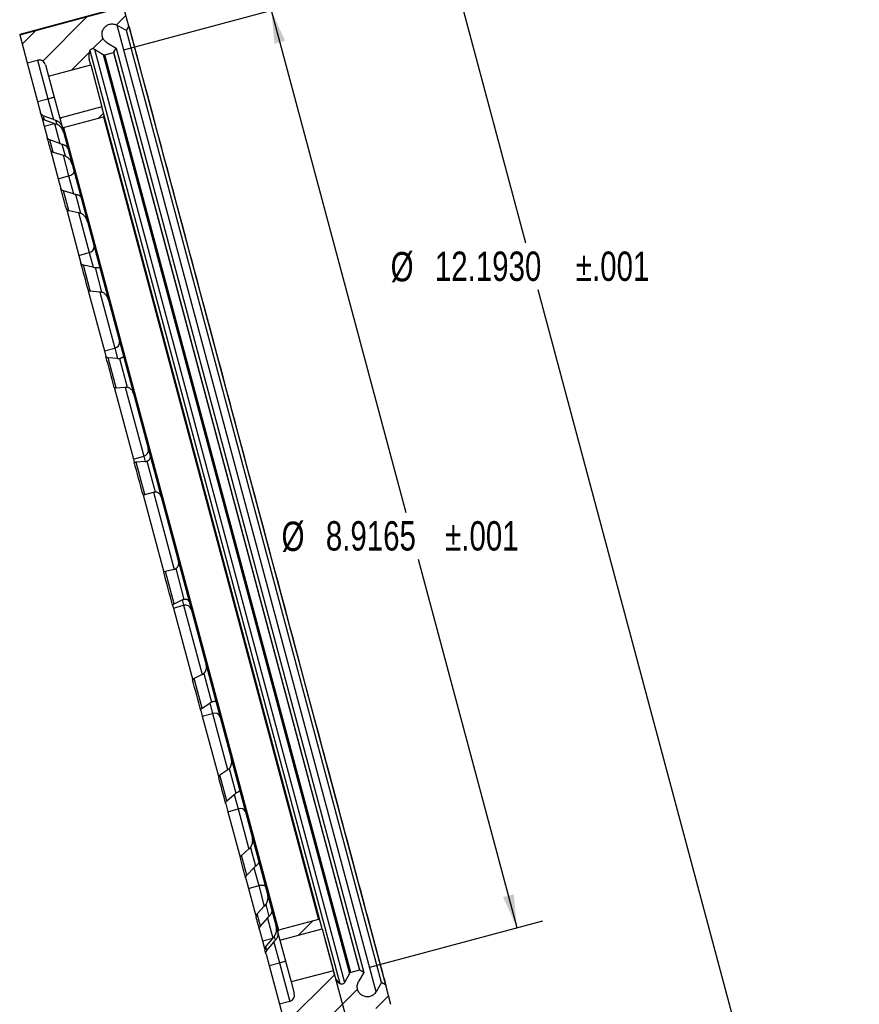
# Model space of a CAD drawing. Header units: inches. Extents: x 0.5 to 16.4, y 0.4 to 10.9.
# Tile 3 of 17: x 4.2 to 8.1, y 2.7 to 7.3. Entities that reach past the tile are written whole.
import ezdxf

# ---------------------------------------------------------------- set-up
doc = ezdxf.new("R2010")
doc.units = ezdxf.units.IN
doc.header["$MEASUREMENT"] = 0
doc.linetypes.add('PHANTOM', pattern=[0.5, 0.25, -0.05, 0.05, -0.05, 0.05, -0.05])
doc.layers.add('DIMENSIONS', color=150, linetype='Continuous')
doc.layers.add('SECTION', color=7, linetype='PHANTOM', lineweight=35)
doc.styles.add('SLDTEXTSTYLE0', font='TXT', dxfattribs={"width": 0.75})
doc.dimstyles.new('SLDDIMSTYLE0', dxfattribs={"dimtxt": 0.137795, "dimasz": 0.156, "dimexe": 0, "dimexo": 0.0625, "dimgap": 0.034449, "dimtad": 0, "dimtih": 1, "dimtoh": 1, "dimdec": 3, "dimlfac": 2, "dimrnd": 1e-09, "dimzin": 12, "dimdsep": 46, "dimtxsty": 'SLDTEXTSTYLE0', "dimsah": 1, "dimcen": 0, "dimadec": 0, "dimazin": 3, "dimtfac": 1, "dimtdec": 3, "dimtofl": 0, "dimtmove": 0, "dimatfit": 3, "dimfxl": 0, "dimfrac": 2, "dimtolj": 1, "dimtzin": 12, "dimarcsym": 0})
doc.dimstyles.new('SLDDIMSTYLE4', dxfattribs={"dimtxt": 0.137795, "dimasz": 0.156, "dimexe": 0, "dimexo": 0.0625, "dimgap": 0.034449, "dimtad": 0, "dimtih": 1, "dimtoh": 1, "dimdec": 4, "dimlfac": 2, "dimrnd": 1e-09, "dimzin": 12, "dimdsep": 46, "dimtxsty": 'SLDTEXTSTYLE0', "dimsah": 1, "dimcen": 0.09, "dimadec": 0, "dimazin": 3, "dimtol": 1, "dimtp": 0.001, "dimtm": 0.001, "dimtfac": 1, "dimtdec": 3, "dimtofl": 0, "dimtmove": 0, "dimatfit": 3, "dimfxl": 0, "dimfrac": 2, "dimtolj": 1, "dimarcsym": 0})
doc.dimstyles.new('SLDDIMSTYLE5', dxfattribs={"dimtxt": 0.137795, "dimasz": 0.156, "dimexe": 0, "dimexo": 0.0625, "dimgap": 0.034449, "dimtad": 0, "dimtih": 1, "dimtoh": 1, "dimdec": 4, "dimlfac": 2, "dimrnd": 1e-09, "dimzin": 4, "dimdsep": 46, "dimtxsty": 'SLDTEXTSTYLE0', "dimsah": 1, "dimcen": 0.09, "dimadec": 0, "dimazin": 1, "dimtol": 1, "dimtp": 0.001, "dimtm": 0.001, "dimtfac": 1, "dimtdec": 3, "dimtofl": 0, "dimtmove": 0, "dimatfit": 3, "dimfxl": 0, "dimfrac": 2, "dimtolj": 1, "dimarcsym": 0})
doc.dimstyles.new('SLDDIMSTYLE6', dxfattribs={"dimtxt": 0.137795, "dimasz": 0.156, "dimexe": 0, "dimexo": 0.0625, "dimgap": 0.034449, "dimtad": 0, "dimtih": 1, "dimtoh": 1, "dimdec": 3, "dimlfac": 2, "dimrnd": 1e-09, "dimzin": 4, "dimdsep": 46, "dimtxsty": 'SLDTEXTSTYLE0', "dimsah": 1, "dimcen": 0.09, "dimadec": 0, "dimazin": 1, "dimtfac": 1, "dimtdec": 3, "dimtmove": 0, "dimatfit": 0, "dimfxl": 0, "dimfrac": 2, "dimtolj": 1, "dimtzin": 12, "dimarcsym": 0})

# ---------------------------------------------------------------- blocks, each defined once
blk = doc.blocks.new('_D')
at = {"layer": 'DIMENSIONS'}
for p, q in [((8.471, 8.6091), (8.221, 8.6091)), ((9.0451, 8.3063), (8.471, 8.6091))]:
    blk.add_line(p, q, dxfattribs=at)
blk.add_solid([(9.0451, 8.3063), (8.9193, 8.402), (8.895, 8.3561)], dxfattribs=at)
at = {"layer": 'DIMENSIONS', "attachment_point": 1, "style": 'SLDTEXTSTYLE0'}
for s, insert, char_height in [('Bolt Circle', (7.3297, 8.6785), 0.137795), ('%%c', (6.5102, 8.6763), 0.1378), ('12.795', (6.718, 8.6785), 0.1378)]:
    blk.add_mtext(s, dxfattribs=dict(at, insert=insert, char_height=char_height))
blk = doc.blocks.new('_D_6')
at = {"layer": 'DIMENSIONS'}
for p, q in [((4.6973, 7.1984), (5.5096, 7.4161)), ((5.3889, 7.3837), (6.0204, 5.0269)), ((6.5428, 3.0774), (6.0796, 4.806)), ((5.8511, 2.8921), (6.6635, 3.1098))]:
    blk.add_line(p, q, dxfattribs=at)
for points in [[(5.3889, 7.3837), (5.4042, 7.2263), (5.4544, 7.2398)], [(6.5428, 3.0774), (6.5275, 3.2348), (6.4773, 3.2214)]]:
    blk.add_solid(points, dxfattribs=at)
at = {"layer": 'DIMENSIONS', "char_height": 0.1378, "attachment_point": 1, "style": 'SLDTEXTSTYLE0'}
for s, insert in [('±.001', (6.2053, 4.9858)), ('%%c', (5.4375, 4.9837)), ('8.9165', (5.6453, 4.9858))]:
    blk.add_mtext(s, dxfattribs=dict(at, insert=insert))
blk = doc.blocks.new('_D_7')
at = {"layer": 'DIMENSIONS'}
for p, q in [((4.5024, 7.9942), (6.1391, 8.4328)), ((6.0183, 8.4004), (6.5832, 6.2923)), ((7.5962, 2.5117), (6.6424, 6.0715)), ((6.0803, 2.1055), (7.717, 2.544))]:
    blk.add_line(p, q, dxfattribs=at)
for points in [[(6.0183, 8.4004), (6.0336, 8.243), (6.0838, 8.2565)], [(7.5962, 2.5117), (7.581, 2.6691), (7.5307, 2.6556)]]:
    blk.add_solid(points, dxfattribs=at)
at = {"layer": 'DIMENSIONS', "char_height": 0.1378, "attachment_point": 1, "style": 'SLDTEXTSTYLE0'}
for s, insert in [('%%c', (5.9494, 6.2491)), ('12.1930', (6.1572, 6.2512)), ('±.001', (6.819, 6.2512))]:
    blk.add_mtext(s, dxfattribs=dict(at, insert=insert))
blk = doc.blocks.new('_D_10')
at = {"layer": 'DIMENSIONS'}
for p, q in [((5.6409, 3.0239), (6.0566, 1.4723)), ((5.9733, 1.7641), (6.0518, 1.471)), ((6.0243, 1.593), (6.6708, 1.7663)), ((6.0195, 1.5917), (5.5365, 1.4623))]:
    blk.add_line(p, q, dxfattribs=at)
for points in [[(6.0243, 1.593), (6.1817, 1.6083), (6.1682, 1.6585)], [(6.0195, 1.5917), (5.862, 1.5765), (5.8755, 1.5262)]]:
    blk.add_solid(points, dxfattribs=at)
at = {"layer": 'DIMENSIONS', "insert": (6.6708, 1.8823), "char_height": 0.1378, "attachment_point": 1, "style": 'SLDTEXTSTYLE0'}
blk.add_mtext('.010', dxfattribs=at)

msp = doc.modelspace()

# ---------------------------------------------------------------- hatches: boundary and pattern name
at = {"layer": 'SECTION', "linetype": 'Continuous', "lineweight": 18}
h = msp.add_hatch(dxfattribs=at)
h.set_pattern_fill('ANSI31', color=256, style=0)
edge = h.paths.add_edge_path(flags=0)
edge.add_arc((4.605679, 7.18424), 0.01, 238.077737, 285)
edge.add_line((4.608267, 7.174581), (4.648957, 7.185483))
edge.add_arc((4.648309, 7.187898), 0.0025, 285, 330)
edge.add_line((4.650475, 7.186648), (4.661562, 7.205852))
edge.add_line((4.661562, 7.205852), (4.618261, 7.230852))
edge.add_spline(control_points=[(4.618261, 7.230852), (4.613657, 7.233511), (4.609448, 7.237), (4.605983, 7.241033), (4.602519, 7.245065), (4.599702, 7.249751), (4.597768, 7.254703), (4.595833, 7.259655), (4.594727, 7.265009), (4.59454, 7.270322), (4.594354, 7.275635), (4.595082, 7.281054), (4.596664, 7.286129), (4.598247, 7.291204), (4.600728, 7.296077), (4.603901, 7.300342), (4.607075, 7.304607), (4.611028, 7.308384), (4.615435, 7.311358), (4.619841, 7.314333), (4.624822, 7.316587), (4.629964, 7.317936), (4.635107, 7.319284), (4.640553, 7.319763), (4.645852, 7.319333), (4.651151, 7.318903), (4.656449, 7.317552), (4.661307, 7.315393), (4.662829, 7.314716), (4.664318, 7.313958), (4.665761, 7.313125)], knot_values=[0, 0, 0, 0, 0.00081022, 0.00081022, 0.00081022, 0.00162043, 0.00162043, 0.00162043, 0.00243065, 0.00243065, 0.00243065, 0.00324087, 0.00324087, 0.00324087, 0.00405108, 0.00405108, 0.00405108, 0.0048613, 0.0048613, 0.0048613, 0.00567151, 0.00567151, 0.00567151, 0.00648173, 0.00648173, 0.00648173, 0.00729195, 0.00729195, 0.00729195, 0.00754259, 0.00754259, 0.00754259, 0.00754259], weights=[1, 1, 1, 1, 1, 1, 1, 1, 1, 1, 1, 1, 1, 1, 1, 1, 1, 1, 1, 1, 1, 1, 1, 1, 1, 1, 1, 1, 1, 1, 1], degree=3, periodic=0)
edge.add_line((4.665761, 7.313125), (4.709062, 7.288125))
edge.add_line((4.709062, 7.288125), (4.72015, 7.307329))
edge.add_arc((4.717985, 7.308579), 0.0025, 330, 375)
edge.add_line((4.720399, 7.309226), (4.69616, 7.399687))
edge.add_line((4.69616, 7.399687), (4.208368, 7.268984))
edge.add_line((4.208368, 7.268984), (4.24392, 7.136301))
edge.add_line((4.24392, 7.136301), (4.292216, 7.149242))
edge.add_arc((4.299981, 7.120264), 0.03, 15, 105, ccw=False)
edge.add_line((4.328959, 7.128029), (4.343436, 7.073998))
edge.add_line((4.343436, 7.073998), (4.541451, 7.127055))
edge.add_line((4.541451, 7.127055), (4.534693, 7.152279))
edge.add_arc((4.599893, 7.169748), 0.0675, 158.658797, 194.999653, ccw=False)
edge.add_spline(control_points=[(4.537021, 7.194313), (4.537632, 7.195877), (4.538522, 7.197357), (4.539616, 7.19863), (4.54071, 7.199903), (4.542039, 7.201005), (4.543493, 7.201845), (4.544947, 7.202684), (4.546566, 7.203284), (4.548216, 7.203595), (4.549865, 7.203906), (4.551592, 7.203936), (4.553251, 7.203683), (4.554911, 7.203431), (4.55655, 7.202888), (4.558032, 7.2021), (4.558335, 7.201939), (4.558633, 7.201767), (4.558924, 7.201586)], knot_values=[0, 0, 0, 0, 0.00025586, 0.00025586, 0.00025586, 0.00051172, 0.00051172, 0.00051172, 0.00076757, 0.00076757, 0.00076757, 0.00102343, 0.00102343, 0.00102343, 0.00127929, 0.00127929, 0.00127929, 0.00133086, 0.00133086, 0.00133086, 0.00133086], weights=[1, 1, 1, 1, 1, 1, 1, 1, 1, 1, 1, 1, 1, 1, 1, 1, 1, 1, 1], degree=3, periodic=0)
edge.add_line((4.558924, 7.201586), (4.600392, 7.175752))
h = msp.add_hatch(dxfattribs=at)
h.set_pattern_fill('ANSI31', color=256, style=0)
h.paths.add_polyline_path([(4.413103, 6.833315), (4.601459, 6.883785), (4.604994, 6.889909), (4.594024, 6.930852), (4.396009, 6.877794), (4.40698, 6.836851)], flags=0)
h = msp.add_hatch(dxfattribs=at)
h.set_pattern_fill('ANSI31', color=256, style=0)
h.paths.add_polyline_path([(5.627948, 3.072195), (5.616977, 3.113139), (5.610853, 3.116674), (5.422498, 3.066204), (5.418962, 3.060081), (5.429933, 3.019138)], flags=0)
h = msp.add_hatch(dxfattribs=at)
h.set_pattern_fill('ANSI31', color=256, style=0)
edge = h.paths.add_edge_path(flags=0)
edge.add_arc((5.803484, 2.87673), 0.0025, 60, 105)
edge.add_line((5.802837, 2.879144), (5.762147, 2.868242))
edge.add_arc((5.764736, 2.858583), 0.01, 105, 151.922263)
edge.add_line((5.755913, 2.863289), (5.732918, 2.820183))
edge.add_spline(control_points=[(5.732918, 2.820183), (5.732127, 2.818702), (5.73107, 2.817337), (5.729835, 2.8162), (5.728599, 2.815064), (5.727149, 2.814126), (5.725607, 2.813463), (5.724065, 2.812799), (5.722387, 2.812394), (5.720712, 2.812278), (5.719037, 2.812163), (5.717319, 2.812336), (5.7157, 2.812781), (5.714082, 2.813227), (5.712518, 2.813959), (5.711138, 2.814915), (5.710856, 2.81511), (5.710581, 2.815316), (5.710313, 2.81553)], knot_values=[0, 0, 0, 0, 0.00025586, 0.00025586, 0.00025586, 0.00051172, 0.00051172, 0.00051172, 0.00076757, 0.00076757, 0.00076757, 0.00102343, 0.00102343, 0.00102343, 0.00127929, 0.00127929, 0.00127929, 0.00133086, 0.00133086, 0.00133086, 0.00133086], weights=[1, 1, 1, 1, 1, 1, 1, 1, 1, 1, 1, 1, 1, 1, 1, 1, 1, 1, 1], degree=3, periodic=0)
edge.add_arc((5.752479, 2.868239), 0.0675, 195, 231.341203, ccw=False)
edge.add_line((5.687279, 2.850769), (5.68052, 2.875992))
edge.add_line((5.68052, 2.875992), (5.482505, 2.822934))
edge.add_line((5.482505, 2.822934), (5.496983, 2.768902))
edge.add_arc((5.468005, 2.761138), 0.03, -75, 15, ccw=False)
edge.add_line((5.47577, 2.73216), (5.427474, 2.719219))
edge.add_line((5.427474, 2.719219), (5.463026, 2.586537))
edge.add_line((5.463026, 2.586537), (5.950818, 2.71724))
edge.add_line((5.950818, 2.71724), (5.926579, 2.807701))
edge.add_arc((5.924164, 2.807055), 0.0025, 14.98605, 60)
edge.add_line((5.925414, 2.80922), (5.90621, 2.820307))
edge.add_line((5.90621, 2.820307), (5.88121, 2.777006))
edge.add_spline(control_points=[(5.88121, 2.777006), (5.878552, 2.772402), (5.875062, 2.768193), (5.87103, 2.764728), (5.866998, 2.761264), (5.862311, 2.758447), (5.85736, 2.756513), (5.852408, 2.754578), (5.847054, 2.753472), (5.84174, 2.753285), (5.836427, 2.753099), (5.831009, 2.753827), (5.825933, 2.755409), (5.820858, 2.756992), (5.815986, 2.759473), (5.811721, 2.762646), (5.807455, 2.76582), (5.803679, 2.769773), (5.800705, 2.77418), (5.79773, 2.778586), (5.795475, 2.783567), (5.794127, 2.788709), (5.792779, 2.793852), (5.7923, 2.799298), (5.79273, 2.804597), (5.79316, 2.809896), (5.79451, 2.815194), (5.79667, 2.820052), (5.797347, 2.821574), (5.798105, 2.823063), (5.798938, 2.824506)], knot_values=[0, 0, 0, 0, 0.00081022, 0.00081022, 0.00081022, 0.00162043, 0.00162043, 0.00162043, 0.00243065, 0.00243065, 0.00243065, 0.00324087, 0.00324087, 0.00324087, 0.00405108, 0.00405108, 0.00405108, 0.0048613, 0.0048613, 0.0048613, 0.00567151, 0.00567151, 0.00567151, 0.00648173, 0.00648173, 0.00648173, 0.00729195, 0.00729195, 0.00729195, 0.00754259, 0.00754259, 0.00754259, 0.00754259], weights=[1, 1, 1, 1, 1, 1, 1, 1, 1, 1, 1, 1, 1, 1, 1, 1, 1, 1, 1, 1, 1, 1, 1, 1, 1, 1, 1, 1, 1, 1, 1], degree=3, periodic=0)
edge.add_line((5.798938, 2.824506), (5.823938, 2.867807))
edge.add_line((5.823938, 2.867807), (5.804734, 2.878895))

# ---------------------------------------------------------------- linework, layer by layer
at = {"color": 1, "linetype": 'Continuous', "lineweight": 25}
for p, q in [((4.695916, 7.400598), (4.208124, 7.269894)), ((4.208368, 7.268984), (4.69616, 7.399687)), ((4.720399, 7.309227), (4.69616, 7.399687)), ((5.88121, 2.777006), (4.665761, 7.313125)), ((4.665761, 7.313125), (4.709062, 7.288125)), ((4.709062, 7.288125), (4.72015, 7.307329)), ((4.72015, 7.307329), (5.925414, 2.80922)), ((4.208124, 7.269894), (4.208368, 7.268984)), ((4.208368, 7.268984), (4.24392, 7.136301)), ((5.90621, 2.820307), (4.709062, 7.288125)), ((4.618261, 7.230852), (4.661562, 7.205852)), ((4.537021, 7.194313), (5.710313, 2.81553)), ((4.558924, 7.201586), (5.732918, 2.820183)), ((4.558924, 7.201586), (4.600392, 7.175752)), ((4.600392, 7.175752), (5.755913, 2.863289)), ((4.608267, 7.174581), (4.648957, 7.185483)), ((5.762147, 2.868242), (4.608267, 7.174581)), ((4.648957, 7.185483), (5.802837, 2.879144)), ((4.650475, 7.186648), (4.661562, 7.205852)), ((5.804734, 2.878895), (4.650475, 7.186648)), ((4.661562, 7.205852), (5.823938, 2.867807)), ((4.24392, 7.136301), (4.292216, 7.149242)), ((4.24392, 7.136301), (4.292449, 6.95519)), ((4.292216, 7.149242), (4.340745, 6.968131)), ((4.328958, 7.12803), (4.343436, 7.073998)), ((4.343436, 7.073998), (4.541451, 7.127055)), ((4.541451, 7.127055), (4.534693, 7.152279)), ((4.541451, 7.127055), (4.594024, 6.930852)), ((4.343436, 7.073998), (4.396009, 6.877794)), ((4.292449, 6.95519), (4.340745, 6.968131)), ((4.292449, 6.95519), (4.306585, 6.902432)), ((4.340745, 6.968131), (4.366688, 6.871311)), ((4.366688, 6.871311), (4.319081, 6.888748)), ((4.324405, 6.868879), (4.319081, 6.888748)), ((4.594024, 6.930852), (4.396009, 6.877794)), ((4.604994, 6.889909), (4.594024, 6.930852)), ((4.601459, 6.883785), (4.604994, 6.889909)), ((5.616977, 3.113139), (4.604994, 6.889909)), ((4.313853, 6.875307), (4.323519, 6.839232)), ((4.323519, 6.839232), (4.371816, 6.852173)), ((4.324405, 6.868879), (4.371754, 6.852402)), ((4.371816, 6.852173), (4.396875, 6.758652)), ((4.37662, 6.867777), (4.381719, 6.848745)), ((4.396009, 6.877794), (4.40698, 6.836851)), ((4.413103, 6.833315), (4.601459, 6.883785)), ((4.601459, 6.883785), (5.610853, 3.116674)), ((4.323519, 6.839232), (4.337174, 6.788272)), ((4.40698, 6.836851), (4.413103, 6.833315)), ((4.40698, 6.836851), (5.418962, 3.060081)), ((4.413103, 6.833315), (5.422498, 3.066204)), ((4.396875, 6.758652), (4.349525, 6.775129)), ((4.365134, 6.716877), (4.349525, 6.775129)), ((4.406668, 6.755636), (4.42162, 6.699835)), ((4.354887, 6.722166), (4.389494, 6.593011)), ((4.365134, 6.716877), (4.411729, 6.703214)), ((4.389494, 6.593011), (4.437791, 6.605951)), ((4.389494, 6.593011), (4.401737, 6.547321)), ((4.437791, 6.605951), (4.460258, 6.522103)), ((4.460258, 6.522103), (4.413662, 6.535765)), ((4.438492, 6.443099), (4.413662, 6.535765)), ((4.469816, 6.519963), (4.493601, 6.431196)), ((4.428798, 6.446328), (4.485877, 6.233305)), ((4.438492, 6.443099), (4.483888, 6.433913)), ((4.485877, 6.233305), (4.534173, 6.246246)), ((4.534173, 6.246246), (4.552518, 6.177783)), ((4.485877, 6.233305), (4.495873, 6.195999)), ((4.552518, 6.177783), (4.507122, 6.186969)), ((4.539481, 6.066204), (4.507122, 6.186969)), ((4.561761, 6.176819), (4.592758, 6.061136)), ((4.530291, 6.067549), (4.6061, 5.784628)), ((4.539481, 6.066204), (4.583313, 6.062853)), ((4.6061, 5.784628), (4.654396, 5.797569)), ((4.6061, 5.784628), (4.613168, 5.758249)), ((4.654396, 5.797569), (4.667367, 5.749159)), ((4.661218, 5.611877), (4.623535, 5.752511)), ((4.667367, 5.749159), (4.623535, 5.752511)), ((4.676237, 5.749589), (4.712334, 5.614873)), ((4.651488, 5.615235), (4.741969, 5.277558)), ((4.661218, 5.611877), (4.70323, 5.61532)), ((4.741969, 5.277558), (4.790265, 5.290499)), ((4.741969, 5.277558), (4.745628, 5.263903)), ((4.790265, 5.290499), (4.79698, 5.26544)), ((4.79698, 5.26544), (4.754968, 5.261997)), ((4.795406, 5.111079), (4.754968, 5.261997)), ((4.805443, 5.267387), (4.84418, 5.122819)), ((4.787168, 5.108871), (4.884225, 4.746649)), ((4.795406, 5.111079), (4.835465, 5.121812)), ((4.835465, 5.121812), (4.932522, 4.75959)), ((4.940573, 4.763075), (4.97931, 4.618508)), ((4.932522, 4.75959), (4.892463, 4.748856)), ((4.932902, 4.597938), (4.892463, 4.748856)), ((4.925766, 4.591617), (4.929425, 4.577963)), ((4.929425, 4.577963), (4.977721, 4.590903)), ((4.929425, 4.577963), (5.020275, 4.238906)), ((4.932902, 4.597938), (4.971007, 4.615962)), ((4.971007, 4.615962), (4.977721, 4.590903)), ((5.064757, 4.266083), (5.026652, 4.248058)), ((5.072418, 4.271022), (5.108515, 4.136306)), ((5.064334, 4.107424), (5.026652, 4.248058)), ((5.064334, 4.107424), (5.100619, 4.132243)), ((5.100619, 4.132243), (5.11359, 4.083833)), ((5.058226, 4.097271), (5.065294, 4.070892)), ((5.065294, 4.070892), (5.11359, 4.083833)), ((5.065294, 4.070892), (5.140962, 3.788494)), ((5.184673, 3.81855), (5.148388, 3.793731)), ((5.180747, 3.672966), (5.148388, 3.793731)), ((5.191994, 3.824759), (5.222991, 3.709076)), ((5.180747, 3.672966), (5.215468, 3.703619)), ((5.215468, 3.703619), (5.233813, 3.635157)), ((5.17552, 3.659521), (5.185516, 3.622216)), ((5.185516, 3.622216), (5.233813, 3.635157)), ((5.185516, 3.622216), (5.242768, 3.408548)), ((5.284098, 3.447489), (5.249377, 3.416836)), ((5.291151, 3.454698), (5.314936, 3.365932)), ((5.274207, 3.32417), (5.249377, 3.416836)), ((5.274207, 3.32417), (5.307728, 3.3593)), ((5.307728, 3.3593), (5.330196, 3.275451)), ((5.269657, 3.3082), (5.281899, 3.26251)), ((5.281899, 3.26251), (5.330196, 3.275451)), ((5.281899, 3.26251), (5.31643, 3.133639)), ((5.356257, 3.178189), (5.322735, 3.143059)), ((5.338344, 3.084806), (5.322735, 3.143059)), ((5.363133, 3.18606), (5.378085, 3.130259)), ((5.338344, 3.084806), (5.371112, 3.12275)), ((5.371112, 3.12275), (5.39617, 3.029229)), ((5.610853, 3.116674), (5.422498, 3.066204)), ((5.616977, 3.113139), (5.610853, 3.116674)), ((5.627948, 3.072195), (5.616977, 3.113139)), ((5.334219, 3.067248), (5.347874, 3.016288)), ((5.422498, 3.066204), (5.418962, 3.060081)), ((5.418962, 3.060081), (5.429933, 3.019138)), ((5.429933, 3.019138), (5.627948, 3.072195)), ((5.627948, 3.072195), (5.68052, 2.875992)), ((5.347874, 3.016288), (5.39617, 3.029229)), ((5.347874, 3.016288), (5.357497, 2.980375)), ((5.396232, 3.029), (5.363464, 2.991056)), ((5.368788, 2.971187), (5.401298, 3.010091)), ((5.401298, 3.010091), (5.427241, 2.913271)), ((5.403033, 3.03715), (5.408133, 3.018117)), ((5.429933, 3.019138), (5.482505, 2.822934)), ((5.368788, 2.971187), (5.363464, 2.991056)), ((5.364809, 2.953088), (5.378945, 2.90033)), ((5.378945, 2.90033), (5.427241, 2.913271)), ((5.427241, 2.913271), (5.47577, 2.73216)), ((5.378945, 2.90033), (5.427474, 2.719219)), ((5.68052, 2.875992), (5.482505, 2.822934)), ((5.687279, 2.850769), (5.68052, 2.875992)), ((5.802837, 2.879144), (5.762147, 2.868242)), ((5.823938, 2.867807), (5.798938, 2.824506)), ((5.823938, 2.867807), (5.804734, 2.878895)), ((5.482505, 2.822934), (5.496983, 2.768902)), ((5.755913, 2.863289), (5.732918, 2.820183)), ((5.90621, 2.820307), (5.88121, 2.777006)), ((5.925414, 2.80922), (5.90621, 2.820307)), ((5.950818, 2.71724), (5.926579, 2.807701)), ((5.47577, 2.73216), (5.427474, 2.719219)), ((5.427474, 2.719219), (5.463026, 2.586537))]:
    msp.add_line(p, q, dxfattribs=at)
at = {"color": 8, "linetype": 'Continuous', "lineweight": 25}
for p, q in [((4.411661, 6.703467), (4.437791, 6.605951)), ((4.483705, 6.434598), (4.534173, 6.246246)), ((4.583871, 6.060772), (4.654396, 5.797569)), ((4.70342, 5.61461), (4.790265, 5.290499)), ((4.977721, 4.590903), (5.064865, 4.265678)), ((5.11359, 4.083833), (5.184287, 3.81999)), ((5.233813, 3.635157), (5.284206, 3.447085)), ((5.330196, 3.275451), (5.356376, 3.177745))]:
    msp.add_line(p, q, dxfattribs=at)
at = {"color": 1, "linetype": 'Continuous', "lineweight": 25, "flags": 128}
for points in [[(4.340745, 6.968131), (4.346398, 6.969646), (4.351834, 6.971103), (4.356844, 6.972445), (4.361235, 6.973622), (4.364839, 6.974587), (4.367517, 6.975305), (4.369166, 6.975746), (4.369723, 6.975896)], [(4.437791, 6.605951), (4.443369, 6.607745), (4.448584, 6.610026), (4.453236, 6.612707), (4.457144, 6.615686), (4.460159, 6.618847), (4.462166, 6.622069), (4.463087, 6.625229), (4.462886, 6.628205)], [(5.330196, 3.275451), (5.335923, 3.276687), (5.34158, 3.277319), (5.346949, 3.277323), (5.351823, 3.276697), (5.356015, 3.275468), (5.359364, 3.27368), (5.361741, 3.271404), (5.363056, 3.268726)], [(5.427241, 2.913271), (5.432895, 2.914786), (5.438331, 2.916242), (5.443341, 2.917585), (5.447732, 2.918761), (5.451335, 2.919727), (5.454013, 2.920445), (5.455662, 2.920886), (5.456219, 2.921036)]]:
    msp.add_lwpolyline(points, dxfattribs=at)
at = {"color": 1, "linetype": 'Continuous', "lineweight": 25}
for centre, radius, start, end in [((4.717985, 7.308579), 0.0025, 330, 15), ((4.599893, 7.169748), 0.0675, 158.658797, 195), ((4.605679, 7.18424), 0.01, 238.077737, 285), ((4.648309, 7.187898), 0.0025, 285, 330), ((4.299981, 7.120264), 0.03, 15, 105), ((4.530933, 6.272829), 0.02678, 276.950436, 3.578314), ((4.648922, 5.825241), 0.028208, 281.188691, 10.5981), ((4.783116, 5.319122), 0.029502, 284.024228, 13.989861), ((4.985841, 4.562541), 0.029502, 16.010039, 105.97591), ((5.122686, 4.057131), 0.028208, 19.402017, 108.811234), ((5.244298, 3.610514), 0.026781, 26.422199, 113.048981), ((5.764736, 2.858583), 0.01, 105, 151.922263), ((5.803484, 2.87673), 0.0025, 60, 105), ((5.752479, 2.868239), 0.0675, 195, 231.341203), ((5.924164, 2.807055), 0.0025, 15, 60), ((5.468005, 2.761138), 0.03, 285, 15)]:
    msp.add_arc(centre, radius, start, end, dxfattribs=at)
for points, knots in [([(4.618261, 7.230852), (4.615543, 7.232421), (4.613025, 7.234231), (4.608372, 7.23831), (4.606216, 7.240609), (4.602427, 7.245549), (4.600793, 7.248177), (4.598045, 7.253743), (4.596931, 7.256703), (4.595327, 7.262688), (4.59482, 7.265742), (4.594408, 7.271974), (4.594512, 7.275106), (4.595721, 7.284307), (4.597765, 7.290344), (4.602405, 7.298394), (4.604245, 7.300965), (4.608339, 7.305635), (4.610595, 7.307752), (4.615528, 7.311544), (4.618207, 7.31321), (4.623757, 7.31595), (4.626656, 7.317047), (4.63271, 7.318675), (4.635777, 7.319179), (4.641952, 7.319589), (4.645098, 7.31949), (4.651276, 7.31868), (4.654289, 7.317979), (4.660167, 7.315991), (4.663043, 7.314694), (4.665761, 7.313125)], [0, 0, 0, 0, 0.0625, 0.0625, 0.125, 0.125, 0.1875, 0.1875, 0.25, 0.25, 0.3125, 0.3125, 0.375, 0.375, 0.5, 0.5, 0.5625, 0.5625, 0.625, 0.625, 0.6875, 0.6875, 0.75, 0.75, 0.8125, 0.8125, 0.875, 0.875, 0.9375, 0.9375, 1, 1, 1, 1]), ([(4.720399, 7.309226), (4.720399, 7.309226), (4.773594, 7.1107), (4.96653, 6.390653), (5.099713, 5.893607), (5.389827, 4.810887), (5.536897, 4.262016), (5.780199, 3.353999), (5.868162, 3.025718), (5.906029, 2.884394)], [0, 0, 0, 0, 0.25, 0.25, 0.5, 0.5, 0.75, 0.75, 1, 1, 1, 1]), ([(4.537021, 7.194313), (4.537827, 7.196376), (4.539079, 7.198227), (4.542253, 7.20124), (4.544186, 7.202399), (4.548332, 7.203777), (4.550564, 7.204009), (4.55494, 7.203492), (4.557044, 7.202757), (4.558924, 7.201586)], [0, 0, 0, 0, 0.25, 0.25, 0.5, 0.5, 0.75, 0.75, 1, 1, 1, 1]), ([(4.319081, 6.888748), (4.317561, 6.889305), (4.316138, 6.890032), (4.313481, 6.891815), (4.312243, 6.892881), (4.309014, 6.896419), (4.307423, 6.899305), (4.306585, 6.902432)], [0, 0, 0, 0, 0.25, 0.25, 0.5, 0.5, 1, 1, 1, 1]), ([(4.312054, 6.882022), (4.312459, 6.880511), (4.313041, 6.879081), (4.314548, 6.876376), (4.315483, 6.875096), (4.318673, 6.871697), (4.321381, 6.869931), (4.324405, 6.868879)], [0, 0, 0, 0, 0.25, 0.25, 0.5, 0.5, 1, 1, 1, 1]), ([(4.37662, 6.867777), (4.377346, 6.867517), (4.378823, 6.866986), (4.380987, 6.866069), (4.383147, 6.865042), (4.385287, 6.863895), (4.387402, 6.862625), (4.390142, 6.860786), (4.393428, 6.858192), (4.397046, 6.854658), (4.400436, 6.850517), (4.403196, 6.846136), (4.405581, 6.841259), (4.40662, 6.837899), (4.407208, 6.835999)], [0, 0, 0, 0, 0.04389659, 0.08919007, 0.13596092, 0.18428153, 0.23421681, 0.28582477, 0.38839642, 0.49989388, 0.61755484, 0.75015195, 0.85863611, 1, 1, 1, 1]), ([(4.413891, 6.811058), (4.413618, 6.812022), (4.413096, 6.813868), (4.41219, 6.816463), (4.411277, 6.818778), (4.410379, 6.820818), (4.408811, 6.824067), (4.406392, 6.828279), (4.402867, 6.833118), (4.399244, 6.837166), (4.395343, 6.840773), (4.391082, 6.843961), (4.386489, 6.84672), (4.383273, 6.848085), (4.381719, 6.848745)], [0, 0, 0, 0, 0.06050499, 0.11575707, 0.16574984, 0.21047787, 0.24993684, 0.38252525, 0.50021071, 0.60402913, 0.69998995, 0.8069154, 0.90671269, 1, 1, 1, 1]), ([(4.349525, 6.775129), (4.348013, 6.775655), (4.3466, 6.776347), (4.343964, 6.778051), (4.342738, 6.779073), (4.339546, 6.78247), (4.337984, 6.785251), (4.337174, 6.788272)], [0, 0, 0, 0, 0.25, 0.25, 0.5, 0.5, 1, 1, 1, 1]), ([(4.406668, 6.755636), (4.407377, 6.755441), (4.408818, 6.755045), (4.410917, 6.75437), (4.413002, 6.75362), (4.415059, 6.752787), (4.41708, 6.751867), (4.419683, 6.750537), (4.422777, 6.748663), (4.426134, 6.746101), (4.429222, 6.743084), (4.431672, 6.739864), (4.433717, 6.736255), (4.434531, 6.733734), (4.434992, 6.732308)], [0, 0, 0, 0, 0.04389659, 0.08919007, 0.13596092, 0.18428153, 0.23421681, 0.28582477, 0.38839642, 0.49989388, 0.61755484, 0.75015195, 0.85863611, 1, 1, 1, 1]), ([(4.353208, 6.728432), (4.353571, 6.727078), (4.354112, 6.7258), (4.355539, 6.723395), (4.356435, 6.722263), (4.359515, 6.719275), (4.362158, 6.717749), (4.365134, 6.716876)], [0, 0, 0, 0, 0.25, 0.25, 0.5, 0.5, 1, 1, 1, 1]), ([(4.454585, 6.659184), (4.454291, 6.66023), (4.453727, 6.66223), (4.452762, 6.665046), (4.451796, 6.66756), (4.45085, 6.669777), (4.449207, 6.673309), (4.44669, 6.677886), (4.443053, 6.683144), (4.439339, 6.687529), (4.435361, 6.691423), (4.43104, 6.694838), (4.426402, 6.69776), (4.423178, 6.699159), (4.42162, 6.699835)], [0, 0, 0, 0, 0.06050499, 0.11575707, 0.16574984, 0.21047787, 0.24993684, 0.38252525, 0.50021071, 0.60402913, 0.69998995, 0.8069154, 0.90671269, 1, 1, 1, 1]), ([(4.413662, 6.535765), (4.412174, 6.536202), (4.410789, 6.53679), (4.408215, 6.538262), (4.407025, 6.539153), (4.403942, 6.54214), (4.402463, 6.544612), (4.401737, 6.547321)], [0, 0, 0, 0, 0.25, 0.25, 0.5, 0.5, 1, 1, 1, 1]), ([(4.469816, 6.519963), (4.470501, 6.519858), (4.471893, 6.519646), (4.473906, 6.519292), (4.475895, 6.518903), (4.477843, 6.518471), (4.479746, 6.517994), (4.482178, 6.517302), (4.485033, 6.51632), (4.488071, 6.51495), (4.490792, 6.513302), (4.492865, 6.511489), (4.494499, 6.509413), (4.495042, 6.507904), (4.495349, 6.507051)], [0, 0, 0, 0, 0.043896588, 0.08919007, 0.13596092, 0.184281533, 0.234216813, 0.285824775, 0.388396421, 0.499893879, 0.61755484, 0.750151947, 0.858636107, 1, 1, 1, 1]), ([(4.427243, 6.452129), (4.42754, 6.451023), (4.428016, 6.44999), (4.429314, 6.448061), (4.430147, 6.447164), (4.433052, 6.444829), (4.435593, 6.443686), (4.438492, 6.443099)], [0, 0, 0, 0, 0.25, 0.25, 0.5, 0.5, 1, 1, 1, 1]), ([(4.526518, 6.390728), (4.526221, 6.391783), (4.525652, 6.393801), (4.52468, 6.396643), (4.523709, 6.399179), (4.522757, 6.401416), (4.521106, 6.404977), (4.518581, 6.409586), (4.514937, 6.414866), (4.511225, 6.419248), (4.507254, 6.423114), (4.50295, 6.426465), (4.49834, 6.429285), (4.495145, 6.430574), (4.493601, 6.431196)], [0, 0, 0, 0, 0.060505, 0.11575707, 0.16574984, 0.21047787, 0.24993684, 0.38252525, 0.50021071, 0.60402913, 0.69998995, 0.8069154, 0.90671269, 1, 1, 1, 1]), ([(4.507122, 6.186969), (4.505672, 6.187263), (4.504331, 6.187687), (4.501856, 6.188788), (4.500721, 6.189473), (4.497814, 6.191807), (4.496466, 6.193788), (4.495873, 6.195999)], [0, 0, 0, 0, 0.25, 0.25, 0.5, 0.5, 1, 1, 1, 1]), ([(4.561761, 6.176819), (4.562417, 6.176823), (4.56375, 6.176831), (4.565661, 6.176856), (4.567538, 6.176885), (4.569363, 6.176916), (4.57113, 6.176945), (4.573368, 6.176976), (4.575954, 6.176997), (4.578636, 6.176958), (4.58095, 6.176829), (4.582605, 6.176574), (4.583785, 6.176192), (4.584029, 6.1758), (4.584167, 6.175579)], [0, 0, 0, 0, 0.04389659, 0.08919007, 0.13596092, 0.18428153, 0.23421681, 0.28582477, 0.38839642, 0.49989388, 0.61755484, 0.75015195, 0.85863611, 1, 1, 1, 1]), ([(4.529114, 6.071943), (4.529323, 6.071161), (4.529714, 6.070445), (4.530846, 6.069139), (4.531597, 6.068548), (4.534274, 6.067063), (4.536681, 6.066418), (4.539481, 6.066204)], [0, 0, 0, 0, 0.25, 0.25, 0.5, 0.5, 1, 1, 1, 1]), ([(4.624787, 6.023984), (4.624506, 6.024976), (4.62397, 6.026874), (4.623044, 6.029544), (4.622114, 6.031926), (4.6212, 6.034024), (4.619608, 6.03736), (4.617165, 6.041665), (4.613622, 6.046569), (4.610002, 6.050606), (4.606124, 6.05413), (4.601913, 6.05713), (4.5974, 6.05959), (4.59427, 6.060632), (4.592758, 6.061136)], [0, 0, 0, 0, 0.060505, 0.11575707, 0.16574984, 0.21047787, 0.24993684, 0.38252525, 0.50021071, 0.60402913, 0.69998995, 0.8069154, 0.90671269, 1, 1, 1, 1]), ([(4.623535, 5.752511), (4.622135, 5.752618), (4.620851, 5.752828), (4.618506, 5.753447), (4.617443, 5.753861), (4.614764, 5.755345), (4.613587, 5.756686), (4.613168, 5.758249)], [0, 0, 0, 0, 0.25, 0.25, 0.5, 0.5, 1, 1, 1, 1]), ([(4.676237, 5.749589), (4.676861, 5.749712), (4.678129, 5.749963), (4.67993, 5.750397), (4.681687, 5.750875), (4.68338, 5.751398), (4.685004, 5.751961), (4.687039, 5.752752), (4.689344, 5.753818), (4.691657, 5.755158), (4.693551, 5.756597), (4.694776, 5.757944), (4.695491, 5.759299), (4.695428, 5.760054), (4.695392, 5.760481)], [0, 0, 0, 0, 0.04389659, 0.08919007, 0.13596092, 0.18428153, 0.23421681, 0.28582477, 0.38839642, 0.49989388, 0.61755484, 0.75015195, 0.85863611, 1, 1, 1, 1]), ([(4.651878, 5.613783), (4.651986, 5.613378), (4.652278, 5.613031), (4.653216, 5.612449), (4.653871, 5.612215), (4.656283, 5.611721), (4.658534, 5.611657), (4.661218, 5.611877)], [0, 0, 0, 0, 0.25, 0.25, 0.5, 0.5, 1, 1, 1, 1]), ([(4.742695, 5.583945), (4.742449, 5.584806), (4.74198, 5.586455), (4.74115, 5.588767), (4.740306, 5.590826), (4.739469, 5.592637), (4.738002, 5.59551), (4.735725, 5.599195), (4.732382, 5.603351), (4.72894, 5.606723), (4.725231, 5.609616), (4.721185, 5.612003), (4.71683, 5.61387), (4.713799, 5.614546), (4.712334, 5.614873)], [0, 0, 0, 0, 0.06050499, 0.11575707, 0.16574984, 0.21047787, 0.24993684, 0.38252525, 0.50021071, 0.60402912, 0.69998995, 0.8069154, 0.90671269, 1, 1, 1, 1]), ([(4.805443, 5.267387), (4.806034, 5.267633), (4.807235, 5.268133), (4.808926, 5.268979), (4.810562, 5.269905), (4.812125, 5.270915), (4.813608, 5.272004), (4.815443, 5.273539), (4.817477, 5.275622), (4.819432, 5.278295), (4.820922, 5.281242), (4.821735, 5.284127), (4.822004, 5.287145), (4.821647, 5.288998), (4.821445, 5.290046)], [0, 0, 0, 0, 0.043896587, 0.089190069, 0.13596092, 0.184281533, 0.234216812, 0.285824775, 0.388396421, 0.499893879, 0.617554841, 0.750151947, 0.858636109, 1, 1, 1, 1]), ([(4.754968, 5.261997), (4.753626, 5.261887), (4.752409, 5.261848), (4.750214, 5.261906), (4.749235, 5.262005), (4.746822, 5.262498), (4.745845, 5.263094), (4.745628, 5.263903)], [0, 0, 0, 0, 0.25, 0.25, 0.5, 0.5, 1, 1, 1, 1]), ([(4.787168, 5.108871), (4.787168, 5.108871), (4.787354, 5.108921), (4.788083, 5.109116), (4.788636, 5.109265), (4.790763, 5.109834), (4.792848, 5.110393), (4.795406, 5.111079)], [0, 0, 0, 0, 0.25, 0.25, 0.5, 0.5, 1, 1, 1, 1]), ([(4.872207, 5.100599), (4.872012, 5.101271), (4.87164, 5.102557), (4.870949, 5.104351), (4.870231, 5.105942), (4.869505, 5.107336), (4.868218, 5.109537), (4.86618, 5.112329), (4.863124, 5.115416), (4.859933, 5.117852), (4.856459, 5.119865), (4.852636, 5.121419), (4.848492, 5.122499), (4.845585, 5.122715), (4.84418, 5.122819)], [0, 0, 0, 0, 0.060505, 0.11575707, 0.16574984, 0.21047787, 0.24993684, 0.38252525, 0.50021071, 0.60402913, 0.69998995, 0.8069154, 0.90671269, 1, 1, 1, 1]), ([(4.940573, 4.763075), (4.941132, 4.763438), (4.94227, 4.764175), (4.943857, 4.765409), (4.945382, 4.766752), (4.946824, 4.768212), (4.948178, 4.769782), (4.949832, 4.771995), (4.951619, 4.774998), (4.953253, 4.778867), (4.954382, 4.78316), (4.954829, 4.787414), (4.954703, 4.791908), (4.954085, 4.794734), (4.953735, 4.796332)], [0, 0, 0, 0, 0.04389659, 0.08919007, 0.13596092, 0.18428153, 0.23421681, 0.28582477, 0.38839642, 0.49989388, 0.61755484, 0.75015195, 0.85863611, 1, 1, 1, 1]), ([(4.892463, 4.748856), (4.891184, 4.748514), (4.890039, 4.748207), (4.888005, 4.747662), (4.887117, 4.747424), (4.884988, 4.746853), (4.884225, 4.746649), (4.884225, 4.746649)], [0, 0, 0, 0, 0.25, 0.25, 0.5, 0.5, 1, 1, 1, 1]), ([(4.925766, 4.591617), (4.925658, 4.592022), (4.925737, 4.592468), (4.926258, 4.593441), (4.926709, 4.593972), (4.92855, 4.595605), (4.930468, 4.596787), (4.932902, 4.597938)], [0, 0, 0, 0, 0.25, 0.25, 0.5, 0.5, 1, 1, 1, 1]), ([(5.004497, 4.606886), (5.004365, 4.607322), (5.004114, 4.608157), (5.003595, 4.609307), (5.003033, 4.610317), (5.002446, 4.611192), (5.001382, 4.61256), (4.99964, 4.614247), (4.996938, 4.616017), (4.994054, 4.617307), (4.990865, 4.618253), (4.98731, 4.61881), (4.983414, 4.618965), (4.980647, 4.618657), (4.97931, 4.618508)], [0, 0, 0, 0, 0.06050499, 0.11575707, 0.16574984, 0.21047787, 0.24993684, 0.38252525, 0.50021071, 0.60402913, 0.69998995, 0.8069154, 0.90671269, 1, 1, 1, 1]), ([(5.072418, 4.271022), (5.07295, 4.271488), (5.074031, 4.272435), (5.075529, 4.274004), (5.076957, 4.275705), (5.078297, 4.277546), (5.079542, 4.279522), (5.081045, 4.2823), (5.082629, 4.286061), (5.084001, 4.290909), (5.084837, 4.296295), (5.084988, 4.301653), (5.084544, 4.307336), (5.083716, 4.310945), (5.083247, 4.312987)], [0, 0, 0, 0, 0.04389659, 0.08919007, 0.13596092, 0.18428153, 0.23421681, 0.28582477, 0.38839642, 0.49989388, 0.61755484, 0.75015195, 0.85863611, 1, 1, 1, 1]), ([(5.026652, 4.248058), (5.025435, 4.247482), (5.024361, 4.246908), (5.022489, 4.24576), (5.021692, 4.245185), (5.019848, 4.243551), (5.019299, 4.242547), (5.019516, 4.241738)], [0, 0, 0, 0, 0.25, 0.25, 0.5, 0.5, 1, 1, 1, 1]), ([(5.13055, 4.13645), (5.130489, 4.136621), (5.130374, 4.136949), (5.13005, 4.137371), (5.129663, 4.137727), (5.129233, 4.138019), (5.12842, 4.138448), (5.127011, 4.138893), (5.124704, 4.139187), (5.122162, 4.139199), (5.11929, 4.138965), (5.116028, 4.138428), (5.1124, 4.137581), (5.109781, 4.136721), (5.108515, 4.136306)], [0, 0, 0, 0, 0.06050499, 0.11575707, 0.16574984, 0.21047787, 0.24993684, 0.38252525, 0.50021071, 0.60402912, 0.69998995, 0.8069154, 0.90671269, 1, 1, 1, 1]), ([(5.058226, 4.097271), (5.058016, 4.098053), (5.057997, 4.098869), (5.058324, 4.100566), (5.058679, 4.101453), (5.060255, 4.104077), (5.062017, 4.105839), (5.064334, 4.107424)], [0, 0, 0, 0, 0.25, 0.25, 0.5, 0.5, 1, 1, 1, 1]), ([(5.191994, 3.824759), (5.192504, 3.825307), (5.19354, 3.826422), (5.194967, 3.828253), (5.196323, 3.830229), (5.197585, 3.832357), (5.19875, 3.834633), (5.200142, 3.837826), (5.201579, 3.842133), (5.202765, 3.847675), (5.203397, 3.853825), (5.203342, 3.85995), (5.202678, 3.866452), (5.201705, 3.8706), (5.201155, 3.872948)], [0, 0, 0, 0, 0.04389659, 0.08919007, 0.13596092, 0.18428153, 0.23421681, 0.28582477, 0.38839642, 0.49989388, 0.61755484, 0.75015195, 0.85863611, 1, 1, 1, 1]), ([(5.148388, 3.793731), (5.14723, 3.792938), (5.146223, 3.792114), (5.144501, 3.790405), (5.143788, 3.789515), (5.142209, 3.786891), (5.141861, 3.785141), (5.14228, 3.783577)], [0, 0, 0, 0, 0.25, 0.25, 0.5, 0.5, 1, 1, 1, 1]), ([(5.241775, 3.721353), (5.241789, 3.721246), (5.241816, 3.721042), (5.241695, 3.720707), (5.241491, 3.720378), (5.241224, 3.72006), (5.240675, 3.71951), (5.239612, 3.718661), (5.237716, 3.71742), (5.235528, 3.716111), (5.232982, 3.714662), (5.230018, 3.71301), (5.226661, 3.711154), (5.224187, 3.709753), (5.222991, 3.709076)], [0, 0, 0, 0, 0.06050499, 0.11575707, 0.16574984, 0.21047787, 0.24993684, 0.38252525, 0.50021071, 0.60402913, 0.69998995, 0.8069154, 0.90671269, 1, 1, 1, 1]), ([(5.17552, 3.659521), (5.175224, 3.660627), (5.175119, 3.66176), (5.17528, 3.664079), (5.175553, 3.665273), (5.176901, 3.668748), (5.17853, 3.671008), (5.180747, 3.672966)], [0, 0, 0, 0, 0.25, 0.25, 0.5, 0.5, 1, 1, 1, 1]), ([(5.291151, 3.454698), (5.291646, 3.455303), (5.292651, 3.456533), (5.294033, 3.458534), (5.295343, 3.460681), (5.296559, 3.462982), (5.297677, 3.465435), (5.299005, 3.468862), (5.300363, 3.473466), (5.301452, 3.479369), (5.301981, 3.485903), (5.301826, 3.492405), (5.301056, 3.499301), (5.300013, 3.50371), (5.299424, 3.506204)], [0, 0, 0, 0, 0.04389659, 0.08919007, 0.13596092, 0.18428153, 0.23421681, 0.28582477, 0.38839642, 0.49989388, 0.61755484, 0.75015195, 0.85863611, 1, 1, 1, 1]), ([(5.249377, 3.416836), (5.248268, 3.415857), (5.247319, 3.414819), (5.245726, 3.412628), (5.245085, 3.411467), (5.243735, 3.407992), (5.243558, 3.405603), (5.24415, 3.403391)], [0, 0, 0, 0, 0.25, 0.25, 0.5, 0.5, 1, 1, 1, 1]), ([(5.330592, 3.389881), (5.330679, 3.389504), (5.330844, 3.388782), (5.330922, 3.387707), (5.330897, 3.386711), (5.330789, 3.3858), (5.330495, 3.384296), (5.32977, 3.382188), (5.328272, 3.37946), (5.326426, 3.376876), (5.324192, 3.374261), (5.321513, 3.371548), (5.31841, 3.368743), (5.316068, 3.366848), (5.314936, 3.365932)], [0, 0, 0, 0, 0.06050499, 0.11575707, 0.16574984, 0.21047787, 0.24993684, 0.38252525, 0.50021071, 0.60402913, 0.69998995, 0.8069154, 0.90671269, 1, 1, 1, 1]), ([(5.269657, 3.3082), (5.269294, 3.309554), (5.269124, 3.310931), (5.269157, 3.313727), (5.269367, 3.315155), (5.27054, 3.319283), (5.272066, 3.321926), (5.274207, 3.32417)], [0, 0, 0, 0, 0.25, 0.25, 0.5, 0.5, 1, 1, 1, 1]), ([(5.363133, 3.18606), (5.36362, 3.186691), (5.364611, 3.187975), (5.365976, 3.190041), (5.36727, 3.192245), (5.368473, 3.194595), (5.36958, 3.197086), (5.370898, 3.200553), (5.372249, 3.205185), (5.373337, 3.211093), (5.373872, 3.217604), (5.373727, 3.224067), (5.372972, 3.230906), (5.37194, 3.235275), (5.371356, 3.237747)], [0, 0, 0, 0, 0.043896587, 0.089190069, 0.13596092, 0.184281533, 0.234216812, 0.285824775, 0.388396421, 0.499893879, 0.617554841, 0.750151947, 0.858636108, 1, 1, 1, 1]), ([(5.322736, 3.143059), (5.321665, 3.141937), (5.32076, 3.140734), (5.319266, 3.138173), (5.318681, 3.136806), (5.317505, 3.132678), (5.31746, 3.129797), (5.318185, 3.127089)], [0, 0, 0, 0, 0.25, 0.25, 0.5, 0.5, 1, 1, 1, 1]), ([(5.39095, 3.164624), (5.391102, 3.164002), (5.391393, 3.162812), (5.39165, 3.161067), (5.391787, 3.159467), (5.391823, 3.158018), (5.39176, 3.15565), (5.39134, 3.152406), (5.390201, 3.148338), (5.388661, 3.144611), (5.386705, 3.140959), (5.384276, 3.137312), (5.381394, 3.133684), (5.379163, 3.131375), (5.378085, 3.130259)], [0, 0, 0, 0, 0.06050499, 0.11575707, 0.16574984, 0.21047787, 0.24993684, 0.38252525, 0.50021071, 0.60402913, 0.69998995, 0.8069154, 0.90671269, 1, 1, 1, 1]), ([(5.334219, 3.067249), (5.333815, 3.068759), (5.333604, 3.070289), (5.333556, 3.073385), (5.333726, 3.074961), (5.33479, 3.0795), (5.336251, 3.082383), (5.338344, 3.084806)], [0, 0, 0, 0, 0.25, 0.25, 0.5, 0.5, 1, 1, 1, 1]), ([(5.403033, 3.03715), (5.403522, 3.037776), (5.404516, 3.039049), (5.405892, 3.041073), (5.407202, 3.043216), (5.408427, 3.045485), (5.409561, 3.047875), (5.410922, 3.051183), (5.412337, 3.055572), (5.41352, 3.061127), (5.41417, 3.067211), (5.414146, 3.073221), (5.413526, 3.079555), (5.412584, 3.08359), (5.412051, 3.085874)], [0, 0, 0, 0, 0.04389659, 0.08919007, 0.13596092, 0.18428153, 0.23421681, 0.28582477, 0.38839642, 0.49989388, 0.61755484, 0.75015195, 0.85863611, 1, 1, 1, 1]), ([(5.418734, 3.060933), (5.41894, 3.060108), (5.419335, 3.058529), (5.419741, 3.05623), (5.420012, 3.054131), (5.420167, 3.052236), (5.420296, 3.049155), (5.420126, 3.044973), (5.419282, 3.039805), (5.417992, 3.035146), (5.416261, 3.030655), (5.414031, 3.026265), (5.411321, 3.021995), (5.409171, 3.019381), (5.408133, 3.018117)], [0, 0, 0, 0, 0.06050499, 0.11575707, 0.16574984, 0.21047787, 0.24993684, 0.38252525, 0.50021071, 0.60402913, 0.69998995, 0.8069154, 0.90671269, 1, 1, 1, 1]), ([(5.363464, 2.991056), (5.362418, 2.989844), (5.36154, 2.988538), (5.360109, 2.985745), (5.359559, 2.984247), (5.358493, 2.979709), (5.35853, 2.976519), (5.35934, 2.973499)], [0, 0, 0, 0, 0.25, 0.25, 0.5, 0.5, 1, 1, 1, 1]), ([(5.364809, 2.953088), (5.36439, 2.954652), (5.364165, 2.956234), (5.364089, 2.959433), (5.364246, 2.961059), (5.365272, 2.965738), (5.366712, 2.968703), (5.368788, 2.971187)], [0, 0, 0, 0, 0.25, 0.25, 0.5, 0.5, 1, 1, 1, 1]), ([(5.732918, 2.820183), (5.731875, 2.818229), (5.730415, 2.816537), (5.726909, 2.813918), (5.724853, 2.812994), (5.720575, 2.812111), (5.718331, 2.812143), (5.714045, 2.813169), (5.712042, 2.814146), (5.710313, 2.81553)], [0, 0, 0, 0, 0.25, 0.25, 0.5, 0.5, 0.75, 0.75, 1, 1, 1, 1]), ([(5.88121, 2.777006), (5.879641, 2.774288), (5.877832, 2.77177), (5.873752, 2.767117), (5.871453, 2.764961), (5.866513, 2.761172), (5.863886, 2.759538), (5.85832, 2.75679), (5.85536, 2.755676), (5.849374, 2.754072), (5.84632, 2.753565), (5.840088, 2.753153), (5.836956, 2.753257), (5.827755, 2.754466), (5.821719, 2.75651), (5.813668, 2.761151), (5.811098, 2.76299), (5.806427, 2.767084), (5.804311, 2.76934), (5.800519, 2.774274), (5.798853, 2.776952), (5.796112, 2.782502), (5.795015, 2.785401), (5.793388, 2.791456), (5.792883, 2.794522), (5.792473, 2.800697), (5.792572, 2.803843), (5.793382, 2.810021), (5.794084, 2.813034), (5.796071, 2.818912), (5.797369, 2.821788), (5.798938, 2.824506)], [0, 0, 0, 0, 0.0625, 0.0625, 0.125, 0.125, 0.1875, 0.1875, 0.25, 0.25, 0.3125, 0.3125, 0.375, 0.375, 0.5, 0.5, 0.5625, 0.5625, 0.625, 0.625, 0.6875, 0.6875, 0.75, 0.75, 0.8125, 0.8125, 0.875, 0.875, 0.9375, 0.9375, 1, 1, 1, 1])]:
    msp.add_open_spline(points, degree=3, knots=knots, dxfattribs=at)
for points in [[(4.312054, 6.882022), (4.309682, 6.890875), (4.307863, 6.897662), (4.306585, 6.902432)], [(4.366688, 6.871311), (4.370036, 6.870084), (4.373348, 6.868905), (4.37662, 6.867777)], [(4.371754, 6.852402), (4.375085, 6.851243), (4.378407, 6.850026), (4.381719, 6.848745)], [(4.353208, 6.728432), (4.347347, 6.750305), (4.342016, 6.770204), (4.337174, 6.788272)], [(4.396875, 6.758652), (4.400205, 6.757493), (4.403471, 6.756484), (4.406668, 6.755636)], [(4.411729, 6.703214), (4.415007, 6.702253), (4.418303, 6.701131), (4.42162, 6.699835)], [(4.427243, 6.452129), (4.418293, 6.485531), (4.409812, 6.517186), (4.401737, 6.547321)], [(4.460258, 6.522103), (4.463535, 6.521141), (4.466724, 6.520422), (4.469816, 6.519963)], [(4.483888, 6.433913), (4.487081, 6.433267), (4.490318, 6.432369), (4.493601, 6.431196)], [(4.529114, 6.071943), (4.517684, 6.114598), (4.506631, 6.155851), (4.495873, 6.195999)], [(4.552518, 6.177783), (4.555711, 6.177137), (4.558795, 6.176807), (4.561761, 6.176819)], [(4.583313, 6.062853), (4.586396, 6.062617), (4.589543, 6.062054), (4.592758, 6.061136)], [(4.651878, 5.613783), (4.638748, 5.662784), (4.625875, 5.710824), (4.613168, 5.758249)], [(4.667367, 5.749159), (4.67045, 5.748923), (4.673411, 5.749056), (4.676237, 5.749589)], [(4.70323, 5.61532), (4.706185, 5.615562), (4.709217, 5.615424), (4.712334, 5.614873)], [(4.787168, 5.108871), (4.773233, 5.160879), (4.759419, 5.212432), (4.745628, 5.263903)], [(4.79698, 5.26544), (4.799935, 5.265682), (4.802759, 5.26632), (4.805443, 5.267387)], [(4.835465, 5.121812), (4.838282, 5.122567), (4.841185, 5.122914), (4.84418, 5.122819)], [(4.932522, 4.75959), (4.935339, 4.760345), (4.938027, 4.761496), (4.940573, 4.763075)], [(4.925766, 4.591617), (4.911975, 4.643088), (4.898161, 4.694641), (4.884225, 4.746649)], [(4.971007, 4.615962), (4.973687, 4.61723), (4.976452, 4.61809), (4.97931, 4.618508)], [(5.064757, 4.266083), (5.067437, 4.267351), (5.069994, 4.268987), (5.072418, 4.271022)], [(5.058226, 4.097271), (5.045518, 4.144696), (5.032646, 4.192736), (5.019516, 4.241738)], [(5.100619, 4.132243), (5.103171, 4.133989), (5.105801, 4.135354), (5.108515, 4.136306)], [(5.184673, 3.81855), (5.187225, 3.820295), (5.189668, 3.822356), (5.191994, 3.824759)], [(5.17552, 3.659521), (5.164763, 3.699669), (5.153709, 3.740922), (5.14228, 3.783577)], [(5.215468, 3.703619), (5.21791, 3.705775), (5.220416, 3.707603), (5.222991, 3.709076)], [(5.284098, 3.447489), (5.28654, 3.449645), (5.288894, 3.452041), (5.291151, 3.454698)], [(5.269657, 3.3082), (5.261582, 3.338335), (5.2531, 3.369989), (5.24415, 3.403391)], [(5.307728, 3.3593), (5.310086, 3.361771), (5.312488, 3.363988), (5.314936, 3.365932)], [(5.356257, 3.178189), (5.358615, 3.18066), (5.360908, 3.183279), (5.363133, 3.18606)], [(5.334219, 3.067249), (5.329378, 3.085317), (5.324046, 3.105215), (5.318185, 3.127089)], [(5.371112, 3.12275), (5.373416, 3.125419), (5.37574, 3.127927), (5.378085, 3.130259)], [(5.396232, 3.029), (5.398536, 3.031669), (5.400805, 3.034385), (5.403033, 3.03715)], [(5.401298, 3.010091), (5.403585, 3.012828), (5.405863, 3.015505), (5.408133, 3.018117)], [(5.364809, 2.953088), (5.36353, 2.957858), (5.361712, 2.964645), (5.35934, 2.973499)], [(5.906029, 2.884394), (5.91967, 2.833486), (5.926579, 2.807702), (5.926579, 2.807702)]]:
    msp.add_open_spline(points, degree=3, dxfattribs=at)

# ---------------------------------------------------------------- dimensions: what is measured, and where the dimension line sits
at = {"layer": 'DIMENSIONS'}
dim = msp.add_diameter_dim_2p(p1=(14.703531, 5.321246), p2=(9.045114, 8.306262), text='<> Bolt Circle', dimstyle='SLDDIMSTYLE0', dxfattribs=at)
dim.commit()
dim.dimension.update_dxf_attribs({"geometry": '_D', "text_midpoint": (7.365592, 8.609148), "dimtype": 163})
for base, p1, p2, dimstyle, picture, middle in [((7.596231, 2.511662), (4.454098, 7.981292), (6.031988, 2.092525), 'SLDDIMSTYLE5', '_D_7', (6.612796, 6.181889)), ((6.542772, 3.07741), (4.648957, 7.185483), (5.802837, 2.879144), 'SLDDIMSTYLE4', '_D_6', (6.05, 4.916461))]:
    dim = msp.add_linear_dim(base=base, p1=p1, p2=p2, angle=285, text='%%c<>', dimstyle=dimstyle, dxfattribs=at)
    dim.commit()
    dim.dimension.update_dxf_attribs({"geometry": picture, "text_midpoint": middle, "dimtype": 160})
dim = msp.add_linear_dim(base=(6.024291, 1.593023), p1=(5.96034, 1.812372), p2=(5.627948, 3.072195), angle=15, dimstyle='SLDDIMSTYLE6', dxfattribs=at)
dim.commit()
dim.dimension.update_dxf_attribs({"geometry": '_D_10', "text_midpoint": (6.849017, 1.814008), "dimtype": 160})

doc.saveas('drawing.dxf')
